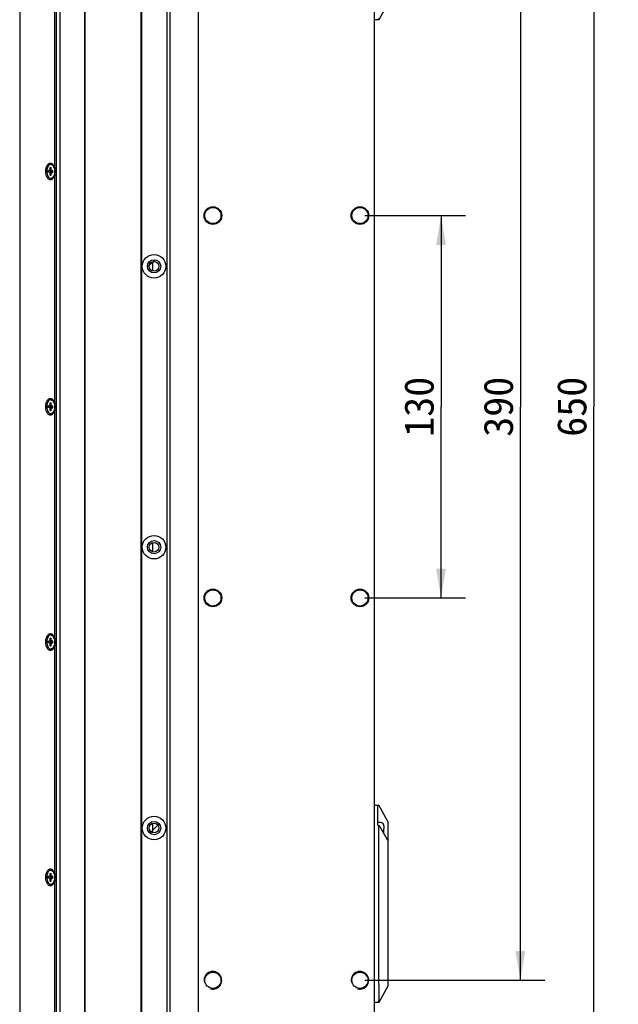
# Model space of a CAD drawing. Header units: millimetres. Extents: x 79 to 348, y 78 to 381.
# Tile 26 of 50: x 285 to 346, y 128 to 229. Entities that reach past the tile are written whole.
import ezdxf
from ezdxf.enums import TextEntityAlignment as Align

# ---------------------------------------------------------------- set-up
doc = ezdxf.new("R2010")
doc.units = ezdxf.units.MM
doc.header["$LTSCALE"] = 32.67
doc.layers.get('0').update_dxf_attribs({"linetype": 'CONTINUOUS'})
doc.layers.add('00_COMPONENTS', color=7, linetype='CONTINUOUS')
doc.layers.add('51__DRAFT_DIMS', color=7, linetype='CONTINUOUS')
doc.styles.get("Standard").update_dxf_attribs({"font": 'simfang.ttf'})
doc.dimstyles.new('DIMSTYLE_6', dxfattribs={"dimtxt": 3, "dimasz": 3, "dimexe": 2.5, "dimexo": 0.5, "dimgap": 0.75, "dimtad": 1, "dimlfac": 3.333333, "dimdsep": 46, "dimtxsty": 'STANDARD', "dimblk": '_FILLED', "dimblk1": '_FILLED', "dimblk2": '_FILLED', "dimcen": 0.09, "dimclrt": 3, "dimazin": 2, "dimtp": 0.5, "dimtm": 0.5, "dimtfac": 1, "dimtofl": 0, "dimtmove": 0, "dimatfit": 3, "dimldrblk": '_FILLED', "dimfxl": 1, "dimtolj": 1, "dimarcsym": 0})
doc.dimstyles.new('DIMSTYLE_7', dxfattribs={"dimtxt": 3, "dimasz": 3, "dimexe": 2.5, "dimexo": 0.5, "dimgap": 0.75, "dimtad": 1, "dimlfac": 3.333333, "dimdsep": 46, "dimtxsty": 'STANDARD', "dimblk": '_FILLED', "dimblk1": '_FILLED', "dimblk2": '_FILLED', "dimcen": 0.09, "dimclrt": 3, "dimazin": 2, "dimtp": 0.8, "dimtm": 0.8, "dimtfac": 1, "dimtofl": 0, "dimtmove": 0, "dimatfit": 3, "dimldrblk": '_FILLED', "dimfxl": 1, "dimtolj": 1, "dimarcsym": 0})

# ---------------------------------------------------------------- blocks, each defined once
blk = doc.blocks.new('_FILLED')
at = {"color": 0, "linetype": 'ByBlock'}
blk.add_solid([(0, 0), (-1, 0.167), (-1, -0.167)], dxfattribs=at)
blk = doc.blocks.new('*D13')
at = {"layer": '51__DRAFT_DIMS', "color": 4}
for p, q in [((320.06, 208.53), (330.33, 208.53)), ((327.83, 208.53), (327.83, 189.03)), ((327.83, 169.53), (327.83, 189.03)), ((320.06, 169.53), (330.33, 169.53))]:
    blk.add_line(p, q, dxfattribs=at)
at = {"layer": '51__DRAFT_DIMS', "color": 4, "xscale": 3, "yscale": 3, "zscale": 3}
for p, rotation in [((327.83, 208.53), 90), ((327.83, 169.53), 270)]:
    blk.add_blockref('_FILLED', p, dxfattribs=dict(at, rotation=rotation))
at = {"layer": '51__DRAFT_DIMS', "color": 3}
blk.add_text('130', height=3, rotation=90, dxfattribs=at).set_placement((327.08, 189.03), align=Align.CENTER)
blk = doc.blocks.new('*D14')
at = {"layer": '51__DRAFT_DIMS', "color": 4}
for p, q in [((320.06, 247.53), (338.42, 247.53)), ((335.92, 247.53), (335.92, 189.03)), ((335.92, 130.53), (335.92, 189.03)), ((320.06, 130.53), (338.42, 130.53))]:
    blk.add_line(p, q, dxfattribs=at)
at = {"layer": '51__DRAFT_DIMS', "color": 4, "xscale": 3, "yscale": 3, "zscale": 3}
for p, rotation in [((335.92, 247.53), 90), ((335.92, 130.53), 270)]:
    blk.add_blockref('_FILLED', p, dxfattribs=dict(at, rotation=rotation))
at = {"layer": '51__DRAFT_DIMS', "color": 3}
blk.add_text('390', height=3, rotation=90, dxfattribs=at).set_placement((335.17, 189.03), align=Align.CENTER)
blk = doc.blocks.new('*D15')
at = {"layer": '51__DRAFT_DIMS', "color": 4}
for p, q in [((320.06, 286.53), (345.91, 286.53)), ((343.41, 286.53), (343.41, 189.03)), ((343.41, 91.53), (343.41, 189.03)), ((320.06, 91.53), (345.91, 91.53))]:
    blk.add_line(p, q, dxfattribs=at)
at = {"layer": '51__DRAFT_DIMS', "color": 4, "xscale": 3, "yscale": 3, "zscale": 3}
for p, rotation in [((343.41, 286.53), 90), ((343.41, 91.53), 270)]:
    blk.add_blockref('_FILLED', p, dxfattribs=dict(at, rotation=rotation))
at = {"layer": '51__DRAFT_DIMS', "color": 3}
blk.add_text('650', height=3, rotation=90, dxfattribs=at).set_placement((342.66, 189.03), align=Align.CENTER)

msp = doc.modelspace()

# ---------------------------------------------------------------- linework, layer by layer
at = {"layer": '00_COMPONENTS', "color": 7}
for p, q in [((321.0598, 77.6548), (321.0598, 300.4078)), ((303.0598, 300.1978), (303.0598, 77.8648)), ((284.8532, 297.6763), (284.8532, 80.3863)), ((288.5682, 295.3978), (288.5682, 82.6648)), ((288.991, 82.6648), (288.991, 295.3978)), ((291.503, 82.6648), (291.503, 295.3978)), ((291.5273, 82.6648), (291.5273, 295.3978)), ((299.9098, 84.9748), (299.9098, 293.0878)), ((300.2098, 84.9748), (300.2098, 293.0878)), ((297.2098, 292.0978), (297.2098, 85.9648)), ((297.2698, 292.0978), (297.2698, 85.9648)), ((288.4432, 213.305), (288.4432, 236.7576)), ((322.4098, 230.1613), (321.4932, 228.5113)), ((321.4932, 228.5113), (321.0598, 228.5113)), ((287.7989, 212.9573), (287.803, 213.1371)), ((288.0065, 212.9557), (287.7989, 212.9573)), ((287.9162, 212.9487), (287.7989, 212.9573)), ((287.9203, 213.1286), (287.803, 213.1371)), ((287.9203, 213.1286), (287.9224, 213.1286)), ((287.9224, 213.1285), (288.0961, 213.1285)), ((287.9727, 213.2148), (287.9775, 213.4246)), ((288.0752, 213.4038), (287.9775, 213.4246)), ((287.9775, 213.4246), (288.0781, 213.4173)), ((288.0065, 212.9557), (288.0104, 213.1285)), ((288.1834, 212.9487), (288.0065, 212.9557)), ((288.0189, 213.7513), (288.0973, 213.7513)), ((288.0353, 213.7507), (288.0189, 213.7505)), ((288.0733, 213.2075), (288.0781, 213.4173)), ((288.1137, 213.7507), (288.0973, 213.7513)), ((288.1153, 212.9341), (288.2347, 212.9341)), ((288.1174, 212.934), (288.1153, 212.934)), ((288.2347, 212.9254), (288.1174, 212.934)), ((288.2388, 213.1053), (288.1215, 213.1139)), ((288.2347, 212.9254), (288.2388, 213.1053)), ((287.9597, 212.6453), (287.9645, 212.8551)), ((287.9597, 212.6453), (288.0609, 212.6667)), ((287.9597, 212.6453), (288.0602, 212.6379)), ((288.0189, 212.3121), (288.0024, 212.3119)), ((288.0189, 212.3113), (288.0973, 212.3113)), ((288.0602, 212.6379), (288.065, 212.8478)), ((288.4432, 189.305), (288.4432, 212.7576)), ((298.4098, 203.828), (298.4098, 202.8846)), ((287.7989, 188.9573), (287.803, 189.1371)), ((288.0065, 188.9557), (287.7989, 188.9573)), ((287.9162, 188.9487), (287.7989, 188.9573)), ((287.9203, 189.1286), (287.803, 189.1371)), ((287.9203, 189.1286), (287.9224, 189.1286)), ((287.9224, 189.1285), (288.0961, 189.1285)), ((287.9597, 188.6453), (287.9645, 188.8551)), ((287.9727, 189.2148), (287.9775, 189.4246)), ((287.9775, 189.4246), (288.0781, 189.4173)), ((288.0752, 189.4038), (287.9775, 189.4246)), ((288.0065, 188.9557), (288.0104, 189.1285)), ((288.1834, 188.9487), (288.0065, 188.9557)), ((288.0189, 189.7513), (288.0973, 189.7513)), ((288.0353, 189.7507), (288.0189, 189.7505)), ((288.0602, 188.6379), (288.065, 188.8478)), ((288.0733, 189.2075), (288.0781, 189.4173)), ((288.1137, 189.7507), (288.0973, 189.7513)), ((288.1153, 188.9341), (288.2347, 188.9341)), ((288.1174, 188.934), (288.1153, 188.934)), ((288.2347, 188.9254), (288.1174, 188.934)), ((288.2388, 189.1053), (288.1215, 189.1139)), ((288.2347, 188.9254), (288.2388, 189.1053)), ((287.9597, 188.6453), (288.0609, 188.6667)), ((287.9597, 188.6453), (288.0602, 188.6379)), ((288.0189, 188.3121), (288.0024, 188.3119)), ((288.0189, 188.3113), (288.0973, 188.3113)), ((288.4432, 165.305), (288.4432, 188.7576)), ((298.4098, 175.178), (298.4098, 174.2346)), ((288.0189, 165.7513), (288.0973, 165.7513)), ((288.0353, 165.7507), (288.0189, 165.7505)), ((288.1137, 165.7507), (288.0973, 165.7513)), ((287.7989, 164.9573), (287.803, 165.1371)), ((287.9162, 164.9487), (287.7989, 164.9573)), ((288.0065, 164.9557), (287.7989, 164.9573)), ((287.9203, 165.1286), (287.803, 165.1371)), ((287.9203, 165.1286), (287.9224, 165.1286)), ((287.9224, 165.1285), (288.0961, 165.1285)), ((287.9597, 164.6453), (287.9645, 164.8551)), ((287.9727, 165.2148), (287.9775, 165.4246)), ((288.0752, 165.4038), (287.9775, 165.4246)), ((287.9775, 165.4246), (288.0781, 165.4173)), ((288.0065, 164.9557), (288.0104, 165.1285)), ((288.1834, 164.9487), (288.0065, 164.9557)), ((288.0602, 164.6379), (288.065, 164.8478)), ((288.0733, 165.2075), (288.0781, 165.4173)), ((288.1153, 164.9341), (288.2347, 164.9341)), ((288.1174, 164.934), (288.1153, 164.934)), ((288.2347, 164.9254), (288.1174, 164.934)), ((288.2388, 165.1053), (288.1215, 165.1139)), ((288.2347, 164.9254), (288.2388, 165.1053)), ((288.4432, 141.305), (288.4432, 164.7576)), ((287.9597, 164.6453), (288.0609, 164.6667)), ((287.9597, 164.6453), (288.0602, 164.6379)), ((288.0189, 164.3121), (288.0024, 164.3119)), ((288.0189, 164.3113), (288.0973, 164.3113)), ((321.0598, 148.3813), (321.4932, 148.3813)), ((321.3898, 146.3086), (321.3898, 148.3639)), ((322.4098, 146.7313), (321.4932, 148.3813)), ((322.4098, 146.7313), (322.4098, 129.9313)), ((298.4098, 146.528), (298.4098, 145.5846)), ((321.6898, 146.6188), (321.3898, 146.6188)), ((321.3898, 146.3303), (321.5188, 146.3303)), ((321.4932, 130.6264), (321.4932, 146.1849)), ((321.5306, 146.3216), (322.3204, 144.8999)), ((321.9849, 146.3514), (321.9878, 146.3542)), ((321.9849, 145.9813), (321.9898, 145.9813)), ((321.9898, 145.6813), (321.9849, 145.6813)), ((321.9898, 146.2951), (321.9898, 145.9813)), ((321.9898, 145.495), (321.9898, 145.6813)), ((288.0189, 141.7513), (288.0973, 141.7513)), ((288.0353, 141.7507), (288.0189, 141.7505)), ((288.1137, 141.7507), (288.0973, 141.7513)), ((287.7989, 140.9573), (287.803, 141.1371)), ((288.0065, 140.9557), (287.7989, 140.9573)), ((287.9162, 140.9487), (287.7989, 140.9573)), ((287.9203, 141.1286), (287.803, 141.1371)), ((287.9203, 141.1286), (287.9224, 141.1286)), ((287.9224, 141.1285), (288.0961, 141.1285)), ((287.9597, 140.6453), (287.9645, 140.8551)), ((287.9597, 140.6453), (288.0609, 140.6667)), ((287.9597, 140.6453), (288.0602, 140.6379)), ((287.9727, 141.2148), (287.9775, 141.4246)), ((287.9775, 141.4246), (288.0781, 141.4173)), ((288.0752, 141.4038), (287.9775, 141.4246)), ((288.0065, 140.9557), (288.0104, 141.1285)), ((288.1834, 140.9487), (288.0065, 140.9557)), ((288.0602, 140.6379), (288.065, 140.8478)), ((288.0733, 141.2075), (288.0781, 141.4173)), ((288.1153, 140.9341), (288.2347, 140.9341)), ((288.1174, 140.934), (288.1153, 140.934)), ((288.2347, 140.9254), (288.1174, 140.934)), ((288.2388, 141.1053), (288.1215, 141.1139)), ((288.2347, 140.9254), (288.2388, 141.1053)), ((288.4432, 117.305), (288.4432, 140.7576)), ((288.0189, 140.3121), (288.0024, 140.3119)), ((288.0189, 140.3113), (288.0973, 140.3113)), ((322.4098, 129.9313), (321.4932, 128.2813)), ((321.4981, 130.0946), (321.4981, 128.4779)), ((321.4932, 128.2813), (321.0598, 128.2813))]:
    msp.add_line(p, q, dxfattribs=at)
at = {"layer": '00_COMPONENTS', "color": 4}
for p, q in [((297.8923, 203.2559), (298.6602, 204.0238)), ((298.1329, 145.5335), (299.0826, 146.4832))]:
    msp.add_line(p, q, dxfattribs=at)
at = {"layer": '00_COMPONENTS', "color": 7}
for centre, radius in [((304.5598, 208.5313), 0.9), ((304.5598, 208.5313), 0.825), ((319.5598, 208.5313), 0.9), ((319.5598, 208.5313), 0.825), ((298.5598, 203.3563), 1.2), ((298.5598, 203.3563), 0.675), ((298.5598, 203.3563), 0.495), ((298.5598, 174.7063), 1.2), ((298.5598, 174.7063), 0.675), ((298.5598, 174.7063), 0.495), ((304.5598, 169.5313), 0.9), ((304.5598, 169.5313), 0.825), ((319.5598, 169.5313), 0.9), ((319.5598, 169.5313), 0.825), ((298.5598, 146.0563), 1.2), ((298.5598, 146.0563), 0.675), ((298.5598, 146.0563), 0.495), ((304.5598, 130.5313), 0.825), ((319.5598, 130.5313), 0.825)]:
    msp.add_circle(centre, radius, dxfattribs=at)
for centre, radius, start, end in [((288.0092, 213.4922), 0.2604, 67.655179, 71.104231), ((287.9808, 213.3457), 0.4433, 41.533323, 43.617164), ((287.4829, 213.1059), 0.9295, 17.683087, 20.646719), ((287.4363, 213.0908), 0.9785, 16.30725, 17.697577), ((287.48, 212.9568), 0.9323, 340.533704, 341.936743), ((288.0092, 189.4922), 0.2604, 67.655179, 71.104231), ((287.9808, 189.3457), 0.4433, 41.533323, 43.617164), ((287.4829, 189.1059), 0.9295, 17.683087, 20.646719), ((287.4363, 189.0908), 0.9785, 16.30725, 17.697577), ((287.48, 188.9568), 0.9323, 340.533704, 341.936743), ((288.0092, 165.4922), 0.2604, 67.655179, 71.104231), ((287.9808, 165.3457), 0.4433, 41.533323, 43.617164), ((287.4829, 165.1059), 0.9295, 17.683087, 20.646719), ((287.4363, 165.0908), 0.9785, 16.30725, 17.697577), ((287.48, 164.9568), 0.9323, 340.533704, 341.936743), ((321.6898, 146.3188), 0.3, 6.777392, 90), ((321.6632, 146.2952), 0.3267, 359.983445, 9.904729), ((319.5032, 145.7877), 2.484, 357.544742, 358.135421), ((288.0092, 141.4922), 0.2604, 67.655179, 71.104231), ((287.9808, 141.3457), 0.4433, 41.533323, 43.617164), ((287.4829, 141.1059), 0.9295, 17.683087, 20.646719), ((287.48, 140.9568), 0.9323, 340.533704, 341.936743), ((287.4363, 141.0908), 0.9785, 16.30725, 17.697577)]:
    msp.add_arc(centre, radius, start, end, dxfattribs=at)
at = {"layer": '00_COMPONENTS', "color": 4}
for centre in [(304.5598, 130.5313), (319.5598, 130.5313)]:
    msp.add_arc(centre, 0.9, 255, 195, dxfattribs=at)
at = {"layer": '00_COMPONENTS', "color": 7}
for centre, major_axis, ratio, start_param, end_param in [((288.1813, 212.8588), (0.091, -0.0219), 0.95938467, 1.23710544, 1.77535025), ((288.1813, 188.8588), (0.091, -0.0219), 0.95938467, 1.23710544, 1.77535025), ((288.1813, 164.8588), (0.091, -0.0219), 0.95938467, 1.23710544, 1.77535025), ((321.7432, 146.1849), (0, 0.45), 0.55555556, 1.29229114, 1.57079633), ((321.5188, 146.3003), (0, 0.03), 0.55555556, 5.49778714, 7.57547645), ((322.674, 145.5363), (0, 0.9), 0.55555556, -3.92699082, -3.69814804), ((288.1813, 140.8588), (0.091, -0.0219), 0.95938467, 1.23710544, 1.77535025), ((319.7772, 129.8979), (-1.1068, -1.9923), 0.65814518, 2.19814137, 2.27186864), ((319.8865, 130.0946), (1.6116, 0), 0.65814518, 0, 0.06119356), ((319.8865, 128.4779), (1.6116, 0), 0.65814518, -0.06119356, 0)]:
    msp.add_ellipse(centre, major_axis=major_axis, ratio=ratio, start_param=start_param, end_param=end_param, dxfattribs=at)
for points, knots in [([(321.4885, 228.5113), (321.4875, 228.5113), (321.4862, 228.5135), (321.4857, 228.5164), (321.4854, 228.5203), (321.4854, 228.5251), (321.4856, 228.5337), (321.4869, 228.5545), (321.4903, 228.5919), (321.4933, 228.6244), (321.495, 228.6431)], [0, 0, 0, 0, 0.02260596, 0.04340937, 0.07190112, 0.10829228, 0.15260101, 0.26464252, 0.57819866, 1, 1, 1, 1]), ([(287.9903, 212.1763), (287.9587, 212.1763), (287.8927, 212.1884), (287.8011, 212.24), (287.7183, 212.3214), (287.6467, 212.429), (287.5882, 212.5588), (287.5448, 212.7061), (287.5182, 212.8656), (287.5091, 213.0313), (287.5182, 213.197), (287.5448, 213.3564), (287.5882, 213.5038), (287.6467, 213.6336), (287.7183, 213.7411), (287.8011, 213.8225), (287.8927, 213.8742), (287.9587, 213.8863), (287.9903, 213.8863)], [0, 0, 0, 0, 0.04440928, 0.09225403, 0.14587066, 0.2062022, 0.27304598, 0.34538714, 0.42166864, 0.5, 0.57833136, 0.65461286, 0.72695402, 0.7937978, 0.85412934, 0.90774597, 0.95559072, 1, 1, 1, 1]), ([(288.0189, 213.7513), (287.9651, 213.7511), (287.8446, 213.7024), (287.7195, 213.5371), (287.6373, 213.3099), (287.6068, 213.0454), (287.6316, 212.7792), (287.7088, 212.5465), (287.8294, 212.3741), (287.9479, 212.3159), (288.0024, 212.3119)], [0, 0, 0, 0, 0.09107574, 0.20406409, 0.34224846, 0.49634176, 0.65128517, 0.79170449, 0.9074975, 1, 1, 1, 1]), ([(287.9645, 212.8551), (287.9647, 212.8667), (287.9627, 212.901), (287.9409, 212.9469), (287.9162, 212.9487)], [0, 0, 0, 0, 0.31894248, 1, 1, 1, 1]), ([(287.9224, 213.1285), (287.929, 213.1285), (287.9485, 213.1364), (287.9674, 213.1693), (287.9723, 213.1984), (287.9727, 213.2148)], [0, 0, 0, 0, 0.18468567, 0.54406334, 1, 1, 1, 1]), ([(287.9903, 213.8863), (288.02, 213.8863), (288.0819, 213.8756), (288.1687, 213.8298), (288.248, 213.7572), (288.2921, 213.6962), (288.3128, 213.6625)], [0, 0, 0, 0, 0.2180187, 0.45116872, 0.71018183, 1, 1, 1, 1]), ([(288.1153, 212.9341), (288.1087, 212.9341), (288.0892, 212.9262), (288.0703, 212.8932), (288.0654, 212.8641), (288.065, 212.8478)], [0, 0, 0, 0, 0.18468567, 0.54406334, 1, 1, 1, 1]), ([(288.0733, 213.2075), (288.073, 213.1959), (288.0751, 213.1616), (288.0968, 213.1157), (288.1215, 213.1139)], [0, 0, 0, 0, 0.31894248, 1, 1, 1, 1]), ([(288.1082, 213.7331), (288.1288, 213.7246), (288.2179, 213.6742), (288.2804, 213.5869), (288.3164, 213.5163)], [0, 0, 0, 0, 0.21926193, 1, 1, 1, 1]), ([(288.1137, 213.7507), (288.1303, 213.7495), (288.2014, 213.736), (288.2636, 213.6915), (288.3018, 213.6515)], [0, 0, 0, 0, 0.23063519, 1, 1, 1, 1]), ([(288.3127, 213.6396), (288.3251, 213.6255), (288.3408, 213.6055), (288.355, 213.5845), (288.3586, 213.5791)], [0, 0, 0, 0, 0.74210695, 1, 1, 1, 1]), ([(288.3128, 213.6625), (288.3444, 213.6109), (288.3981, 213.4943), (288.4308, 213.3707), (288.4432, 213.305)], [0, 0, 0, 0, 0.4750988, 1, 1, 1, 1]), ([(288.4175, 212.9312), (288.4157, 212.9082), (288.4062, 212.8191), (288.387, 212.7309), (288.3664, 212.6677)], [0, 0, 0, 0, 0.25779011, 1, 1, 1, 1]), ([(288.3755, 213.3655), (288.3854, 213.3317), (288.4189, 213.1896), (288.4263, 213.0415), (288.4175, 212.9312)], [0, 0, 0, 0, 0.24160898, 1, 1, 1, 1]), ([(288.3128, 212.4001), (288.2921, 212.3664), (288.248, 212.3053), (288.1687, 212.2327), (288.0819, 212.1869), (288.02, 212.1763), (287.9903, 212.1763)], [0, 0, 0, 0, 0.28981817, 0.54883128, 0.7819813, 1, 1, 1, 1]), ([(288.3004, 212.4096), (288.2721, 212.3801), (288.2105, 212.3315), (288.1332, 212.3114), (288.0973, 212.3113)], [0, 0, 0, 0, 0.53142635, 1, 1, 1, 1]), ([(288.3169, 212.5473), (288.3056, 212.5251), (288.2617, 212.4481), (288.199, 212.3791), (288.1436, 212.347)], [0, 0, 0, 0, 0.28033754, 1, 1, 1, 1]), ([(288.3572, 212.4815), (288.3529, 212.4749), (288.3355, 212.4497), (288.316, 212.4259), (288.3004, 212.4096)], [0, 0, 0, 0, 0.2597386, 1, 1, 1, 1]), ([(288.4432, 212.7576), (288.4308, 212.6919), (288.3981, 212.5682), (288.3444, 212.4517), (288.3128, 212.4001)], [0, 0, 0, 0, 0.5249012, 1, 1, 1, 1]), ([(288.359, 212.6461), (288.356, 212.6374), (288.3435, 212.6039), (288.329, 212.571), (288.3169, 212.5473)], [0, 0, 0, 0, 0.25716847, 1, 1, 1, 1]), ([(287.9903, 188.1763), (287.9587, 188.1763), (287.8927, 188.1884), (287.8011, 188.24), (287.7183, 188.3214), (287.6467, 188.429), (287.5882, 188.5588), (287.5448, 188.7061), (287.5182, 188.8656), (287.5091, 189.0313), (287.5182, 189.197), (287.5448, 189.3564), (287.5882, 189.5038), (287.6467, 189.6336), (287.7183, 189.7411), (287.8011, 189.8225), (287.8927, 189.8742), (287.9587, 189.8863), (287.9903, 189.8863)], [0, 0, 0, 0, 0.04440928, 0.09225403, 0.14587066, 0.2062022, 0.27304598, 0.34538714, 0.42166864, 0.5, 0.57833136, 0.65461286, 0.72695402, 0.7937978, 0.85412934, 0.90774597, 0.95559072, 1, 1, 1, 1]), ([(287.9903, 189.8863), (288.02, 189.8863), (288.0819, 189.8756), (288.1687, 189.8298), (288.248, 189.7572), (288.2921, 189.6962), (288.3128, 189.6625)], [0, 0, 0, 0, 0.2180187, 0.45116872, 0.71018183, 1, 1, 1, 1]), ([(288.0189, 189.7513), (287.9651, 189.7511), (287.8446, 189.7024), (287.7195, 189.5371), (287.6373, 189.3099), (287.6068, 189.0454), (287.6316, 188.7792), (287.7088, 188.5465), (287.8294, 188.3741), (287.9479, 188.3159), (288.0024, 188.3119)], [0, 0, 0, 0, 0.09107574, 0.20406409, 0.34224846, 0.49634176, 0.65128517, 0.79170449, 0.9074975, 1, 1, 1, 1]), ([(287.9645, 188.8551), (287.9647, 188.8667), (287.9627, 188.901), (287.9409, 188.9469), (287.9162, 188.9487)], [0, 0, 0, 0, 0.31894248, 1, 1, 1, 1]), ([(287.9224, 189.1285), (287.929, 189.1285), (287.9485, 189.1364), (287.9674, 189.1693), (287.9723, 189.1984), (287.9727, 189.2148)], [0, 0, 0, 0, 0.18468567, 0.54406334, 1, 1, 1, 1]), ([(288.1153, 188.9341), (288.1087, 188.9341), (288.0892, 188.9262), (288.0703, 188.8932), (288.0654, 188.8641), (288.065, 188.8478)], [0, 0, 0, 0, 0.18468567, 0.54406334, 1, 1, 1, 1]), ([(288.0733, 189.2075), (288.073, 189.1959), (288.0751, 189.1616), (288.0968, 189.1157), (288.1215, 189.1139)], [0, 0, 0, 0, 0.31894248, 1, 1, 1, 1]), ([(288.1082, 189.7331), (288.1288, 189.7246), (288.2179, 189.6742), (288.2804, 189.5869), (288.3164, 189.5163)], [0, 0, 0, 0, 0.21926193, 1, 1, 1, 1]), ([(288.1137, 189.7507), (288.1303, 189.7495), (288.2014, 189.736), (288.2636, 189.6915), (288.3018, 189.6515)], [0, 0, 0, 0, 0.23063519, 1, 1, 1, 1]), ([(288.3127, 189.6396), (288.3251, 189.6255), (288.3408, 189.6055), (288.355, 189.5845), (288.3586, 189.5791)], [0, 0, 0, 0, 0.74210695, 1, 1, 1, 1]), ([(288.3128, 189.6625), (288.3444, 189.6109), (288.3981, 189.4943), (288.4308, 189.3707), (288.4432, 189.305)], [0, 0, 0, 0, 0.4750988, 1, 1, 1, 1]), ([(288.4175, 188.9312), (288.4157, 188.9082), (288.4062, 188.8191), (288.387, 188.7309), (288.3664, 188.6677)], [0, 0, 0, 0, 0.25779011, 1, 1, 1, 1]), ([(288.3755, 189.3655), (288.3854, 189.3317), (288.4189, 189.1896), (288.4263, 189.0415), (288.4175, 188.9312)], [0, 0, 0, 0, 0.24160898, 1, 1, 1, 1]), ([(288.3128, 188.4001), (288.2921, 188.3664), (288.248, 188.3053), (288.1687, 188.2327), (288.0819, 188.1869), (288.02, 188.1763), (287.9903, 188.1763)], [0, 0, 0, 0, 0.28981817, 0.54883128, 0.7819813, 1, 1, 1, 1]), ([(288.3004, 188.4096), (288.2721, 188.3801), (288.2105, 188.3315), (288.1332, 188.3114), (288.0973, 188.3113)], [0, 0, 0, 0, 0.53142635, 1, 1, 1, 1]), ([(288.3169, 188.5473), (288.3056, 188.5251), (288.2617, 188.4481), (288.199, 188.3791), (288.1436, 188.347)], [0, 0, 0, 0, 0.28033754, 1, 1, 1, 1]), ([(288.3572, 188.4815), (288.3529, 188.4749), (288.3355, 188.4497), (288.316, 188.4259), (288.3004, 188.4096)], [0, 0, 0, 0, 0.2597386, 1, 1, 1, 1]), ([(288.4432, 188.7576), (288.4308, 188.6919), (288.3981, 188.5682), (288.3444, 188.4517), (288.3128, 188.4001)], [0, 0, 0, 0, 0.5249012, 1, 1, 1, 1]), ([(288.359, 188.6461), (288.356, 188.6374), (288.3435, 188.6039), (288.329, 188.571), (288.3169, 188.5473)], [0, 0, 0, 0, 0.25716847, 1, 1, 1, 1]), ([(287.9903, 164.1763), (287.9587, 164.1763), (287.8927, 164.1884), (287.8011, 164.24), (287.7183, 164.3214), (287.6467, 164.429), (287.5882, 164.5588), (287.5448, 164.7061), (287.5182, 164.8656), (287.5091, 165.0313), (287.5182, 165.197), (287.5448, 165.3564), (287.5882, 165.5038), (287.6467, 165.6336), (287.7183, 165.7411), (287.8011, 165.8225), (287.8927, 165.8742), (287.9587, 165.8863), (287.9903, 165.8863)], [0, 0, 0, 0, 0.04440928, 0.09225403, 0.14587066, 0.2062022, 0.27304598, 0.34538714, 0.42166864, 0.5, 0.57833136, 0.65461286, 0.72695402, 0.7937978, 0.85412934, 0.90774597, 0.95559072, 1, 1, 1, 1]), ([(288.0189, 165.7513), (287.9651, 165.7511), (287.8446, 165.7024), (287.7195, 165.5371), (287.6373, 165.3099), (287.6068, 165.0454), (287.6316, 164.7792), (287.7088, 164.5465), (287.8294, 164.3741), (287.9479, 164.3159), (288.0024, 164.3119)], [0, 0, 0, 0, 0.09107574, 0.20406409, 0.34224846, 0.49634176, 0.65128517, 0.79170449, 0.9074975, 1, 1, 1, 1]), ([(287.9903, 165.8863), (288.02, 165.8863), (288.0819, 165.8756), (288.1687, 165.8298), (288.248, 165.7572), (288.2921, 165.6962), (288.3128, 165.6625)], [0, 0, 0, 0, 0.2180187, 0.45116872, 0.71018183, 1, 1, 1, 1]), ([(288.1082, 165.7331), (288.1288, 165.7246), (288.2179, 165.6742), (288.2804, 165.5869), (288.3164, 165.5163)], [0, 0, 0, 0, 0.21926193, 1, 1, 1, 1]), ([(288.1137, 165.7507), (288.1303, 165.7495), (288.2014, 165.736), (288.2636, 165.6915), (288.3018, 165.6515)], [0, 0, 0, 0, 0.23063519, 1, 1, 1, 1]), ([(287.9645, 164.8551), (287.9647, 164.8667), (287.9627, 164.901), (287.9409, 164.9469), (287.9162, 164.9487)], [0, 0, 0, 0, 0.31894248, 1, 1, 1, 1]), ([(287.9224, 165.1285), (287.929, 165.1285), (287.9485, 165.1364), (287.9674, 165.1693), (287.9723, 165.1984), (287.9727, 165.2148)], [0, 0, 0, 0, 0.18468567, 0.54406334, 1, 1, 1, 1]), ([(288.1153, 164.9341), (288.1087, 164.9341), (288.0892, 164.9262), (288.0703, 164.8932), (288.0654, 164.8641), (288.065, 164.8478)], [0, 0, 0, 0, 0.18468567, 0.54406334, 1, 1, 1, 1]), ([(288.0733, 165.2075), (288.073, 165.1959), (288.0751, 165.1616), (288.0968, 165.1157), (288.1215, 165.1139)], [0, 0, 0, 0, 0.31894248, 1, 1, 1, 1]), ([(288.3127, 165.6396), (288.3251, 165.6255), (288.3408, 165.6055), (288.355, 165.5845), (288.3586, 165.5791)], [0, 0, 0, 0, 0.74210695, 1, 1, 1, 1]), ([(288.3128, 165.6625), (288.3444, 165.6109), (288.3981, 165.4943), (288.4308, 165.3707), (288.4432, 165.305)], [0, 0, 0, 0, 0.4750988, 1, 1, 1, 1]), ([(288.4432, 164.7576), (288.4308, 164.6919), (288.3981, 164.5682), (288.3444, 164.4517), (288.3128, 164.4001)], [0, 0, 0, 0, 0.5249012, 1, 1, 1, 1]), ([(288.4175, 164.9312), (288.4157, 164.9082), (288.4062, 164.8191), (288.387, 164.7309), (288.3664, 164.6677)], [0, 0, 0, 0, 0.25779011, 1, 1, 1, 1]), ([(288.3755, 165.3655), (288.3854, 165.3317), (288.4189, 165.1896), (288.4263, 165.0415), (288.4175, 164.9312)], [0, 0, 0, 0, 0.24160898, 1, 1, 1, 1]), ([(288.3128, 164.4001), (288.2921, 164.3664), (288.248, 164.3053), (288.1687, 164.2327), (288.0819, 164.1869), (288.02, 164.1763), (287.9903, 164.1763)], [0, 0, 0, 0, 0.28981817, 0.54883128, 0.7819813, 1, 1, 1, 1]), ([(288.3004, 164.4096), (288.2721, 164.3801), (288.2105, 164.3315), (288.1332, 164.3114), (288.0973, 164.3113)], [0, 0, 0, 0, 0.53142635, 1, 1, 1, 1]), ([(288.3169, 164.5473), (288.3056, 164.5251), (288.2617, 164.4481), (288.199, 164.3791), (288.1436, 164.347)], [0, 0, 0, 0, 0.28033754, 1, 1, 1, 1]), ([(288.3572, 164.4815), (288.3529, 164.4749), (288.3355, 164.4497), (288.316, 164.4259), (288.3004, 164.4096)], [0, 0, 0, 0, 0.2597386, 1, 1, 1, 1]), ([(288.359, 164.6461), (288.356, 164.6374), (288.3435, 164.6039), (288.329, 164.571), (288.3169, 164.5473)], [0, 0, 0, 0, 0.25716847, 1, 1, 1, 1]), ([(287.9903, 140.1763), (287.9587, 140.1763), (287.8927, 140.1884), (287.8011, 140.24), (287.7183, 140.3214), (287.6467, 140.429), (287.5882, 140.5588), (287.5448, 140.7061), (287.5182, 140.8656), (287.5091, 141.0313), (287.5182, 141.197), (287.5448, 141.3564), (287.5882, 141.5038), (287.6467, 141.6336), (287.7183, 141.7411), (287.8011, 141.8225), (287.8927, 141.8742), (287.9587, 141.8863), (287.9903, 141.8863)], [0, 0, 0, 0, 0.04440928, 0.09225403, 0.14587066, 0.2062022, 0.27304598, 0.34538714, 0.42166864, 0.5, 0.57833136, 0.65461286, 0.72695402, 0.7937978, 0.85412934, 0.90774597, 0.95559072, 1, 1, 1, 1]), ([(288.0189, 141.7513), (287.9651, 141.7511), (287.8446, 141.7024), (287.7195, 141.5371), (287.6373, 141.3099), (287.6068, 141.0454), (287.6316, 140.7792), (287.7088, 140.5465), (287.8294, 140.3741), (287.9479, 140.3159), (288.0024, 140.3119)], [0, 0, 0, 0, 0.09107574, 0.20406409, 0.34224846, 0.49634176, 0.65128517, 0.79170449, 0.9074975, 1, 1, 1, 1]), ([(287.9903, 141.8863), (288.02, 141.8863), (288.0819, 141.8756), (288.1687, 141.8298), (288.248, 141.7572), (288.2921, 141.6962), (288.3128, 141.6625)], [0, 0, 0, 0, 0.2180187, 0.45116872, 0.71018183, 1, 1, 1, 1]), ([(288.1082, 141.7331), (288.1288, 141.7246), (288.2179, 141.6742), (288.2804, 141.5869), (288.3164, 141.5163)], [0, 0, 0, 0, 0.21926193, 1, 1, 1, 1]), ([(288.1137, 141.7507), (288.1303, 141.7495), (288.2014, 141.736), (288.2636, 141.6915), (288.3018, 141.6515)], [0, 0, 0, 0, 0.23063519, 1, 1, 1, 1]), ([(288.3127, 141.6396), (288.3251, 141.6255), (288.3408, 141.6055), (288.355, 141.5845), (288.3586, 141.5791)], [0, 0, 0, 0, 0.74210695, 1, 1, 1, 1]), ([(288.3128, 141.6625), (288.3444, 141.6109), (288.3981, 141.4943), (288.4308, 141.3707), (288.4432, 141.305)], [0, 0, 0, 0, 0.4750988, 1, 1, 1, 1]), ([(287.9645, 140.8551), (287.9647, 140.8667), (287.9627, 140.901), (287.9409, 140.9469), (287.9162, 140.9487)], [0, 0, 0, 0, 0.31894248, 1, 1, 1, 1]), ([(287.9224, 141.1285), (287.929, 141.1285), (287.9485, 141.1364), (287.9674, 141.1693), (287.9723, 141.1984), (287.9727, 141.2148)], [0, 0, 0, 0, 0.18468567, 0.54406334, 1, 1, 1, 1]), ([(288.1153, 140.9341), (288.1087, 140.9341), (288.0892, 140.9262), (288.0703, 140.8932), (288.0654, 140.8641), (288.065, 140.8478)], [0, 0, 0, 0, 0.18468567, 0.54406334, 1, 1, 1, 1]), ([(288.0733, 141.2075), (288.073, 141.1959), (288.0751, 141.1616), (288.0968, 141.1157), (288.1215, 141.1139)], [0, 0, 0, 0, 0.31894248, 1, 1, 1, 1]), ([(288.4432, 140.7576), (288.4308, 140.6919), (288.3981, 140.5682), (288.3444, 140.4517), (288.3128, 140.4001)], [0, 0, 0, 0, 0.5249012, 1, 1, 1, 1]), ([(288.359, 140.6461), (288.356, 140.6374), (288.3435, 140.6039), (288.329, 140.571), (288.3169, 140.5473)], [0, 0, 0, 0, 0.25716847, 1, 1, 1, 1]), ([(288.4175, 140.9312), (288.4157, 140.9082), (288.4062, 140.8191), (288.387, 140.7309), (288.3664, 140.6677)], [0, 0, 0, 0, 0.25779011, 1, 1, 1, 1]), ([(288.3755, 141.3655), (288.3854, 141.3317), (288.4189, 141.1896), (288.4263, 141.0415), (288.4175, 140.9312)], [0, 0, 0, 0, 0.24160898, 1, 1, 1, 1]), ([(288.3128, 140.4001), (288.2921, 140.3664), (288.248, 140.3053), (288.1687, 140.2327), (288.0819, 140.1869), (288.02, 140.1763), (287.9903, 140.1763)], [0, 0, 0, 0, 0.28981817, 0.54883128, 0.7819813, 1, 1, 1, 1]), ([(288.3004, 140.4096), (288.2721, 140.3801), (288.2105, 140.3315), (288.1332, 140.3114), (288.0973, 140.3113)], [0, 0, 0, 0, 0.53142635, 1, 1, 1, 1]), ([(288.3169, 140.5473), (288.3056, 140.5251), (288.2617, 140.4481), (288.199, 140.3791), (288.1436, 140.347)], [0, 0, 0, 0, 0.28033754, 1, 1, 1, 1]), ([(288.3572, 140.4815), (288.3529, 140.4749), (288.3355, 140.4497), (288.316, 140.4259), (288.3004, 140.4096)], [0, 0, 0, 0, 0.2597386, 1, 1, 1, 1]), ([(321.495, 130.1595), (321.4905, 130.208), (321.4845, 130.314), (321.4849, 130.4204), (321.4885, 130.4777)], [0, 0, 0, 0, 0.45900099, 1, 1, 1, 1]), ([(321.4885, 128.2813), (321.4875, 128.2813), (321.4862, 128.2835), (321.4857, 128.2864), (321.4854, 128.2903), (321.4854, 128.2951), (321.4856, 128.3037), (321.4869, 128.3245), (321.4903, 128.3619), (321.4933, 128.3944), (321.495, 128.4131)], [0, 0, 0, 0, 0.02260596, 0.04340937, 0.07190112, 0.10829228, 0.15260101, 0.26464252, 0.57819866, 1, 1, 1, 1])]:
    msp.add_open_spline(points, degree=3, knots=knots, dxfattribs=at)
for points in [[(288.0353, 213.7507), (288.0551, 213.7492), (288.0748, 213.745), (288.0935, 213.7386)], [(288.3164, 213.5163), (288.3301, 213.4895), (288.3421, 213.4618), (288.3527, 213.4336)], [(288.4432, 212.7576), (288.4637, 212.8471), (288.4853, 213.0313), (288.4637, 213.2155), (288.4432, 213.305)], [(288.0759, 212.3188), (288.0573, 212.314), (288.038, 212.3114), (288.0189, 212.3113)], [(288.1436, 212.347), (288.1224, 212.3347), (288.0995, 212.3249), (288.0759, 212.3188)], [(288.0353, 189.7507), (288.0551, 189.7492), (288.0748, 189.745), (288.0935, 189.7386)], [(288.3164, 189.5163), (288.3301, 189.4895), (288.3421, 189.4618), (288.3527, 189.4336)], [(288.4432, 188.7576), (288.4637, 188.8471), (288.4853, 189.0313), (288.4637, 189.2155), (288.4432, 189.305)], [(288.0759, 188.3188), (288.0573, 188.314), (288.038, 188.3114), (288.0189, 188.3113)], [(288.1436, 188.347), (288.1224, 188.3347), (288.0995, 188.3249), (288.0759, 188.3188)], [(288.0353, 165.7507), (288.0551, 165.7492), (288.0748, 165.745), (288.0935, 165.7386)], [(288.3164, 165.5163), (288.3301, 165.4895), (288.3421, 165.4618), (288.3527, 165.4336)], [(288.4432, 164.7576), (288.4637, 164.8471), (288.4853, 165.0313), (288.4637, 165.2155), (288.4432, 165.305)], [(288.0759, 164.3188), (288.0573, 164.314), (288.038, 164.3114), (288.0189, 164.3113)], [(288.1436, 164.347), (288.1224, 164.3347), (288.0995, 164.3249), (288.0759, 164.3188)], [(321.9877, 145.8313), (321.9877, 145.8813), (321.9871, 145.9313), (321.9849, 145.9813)], [(321.9859, 145.7069), (321.9873, 145.7483), (321.9877, 145.7898), (321.9877, 145.8313)], [(288.0353, 141.7507), (288.0551, 141.7492), (288.0748, 141.745), (288.0935, 141.7386)], [(288.3164, 141.5163), (288.3301, 141.4895), (288.3421, 141.4618), (288.3527, 141.4336)], [(288.4432, 140.7576), (288.4637, 140.8471), (288.4853, 141.0313), (288.4637, 141.2155), (288.4432, 141.305)], [(288.0759, 140.3188), (288.0573, 140.314), (288.038, 140.3114), (288.0189, 140.3113)], [(288.1436, 140.347), (288.1224, 140.3347), (288.0995, 140.3249), (288.0759, 140.3188)]]:
    msp.add_open_spline(points, degree=3, dxfattribs=at)

# ---------------------------------------------------------------- dimensions: what is measured, and where the dimension line sits
at = {"layer": '51__DRAFT_DIMS', "color": 4}
for base, p1, p2, angle, dimstyle, picture, middle in [((343.4133, 91.5313), (319.5598, 286.5313), (319.5598, 91.5313), 270, 'DIMSTYLE_7', '*D15', (343.4133, 188.9961)), ((335.918, 247.5313), (319.5598, 130.5313), (319.5598, 247.5313), 90, 'DIMSTYLE_6', '*D14', (335.918, 189.0196)), ((327.8262, 169.5313), (319.5598, 208.5313), (319.5598, 169.5313), 270, 'DIMSTYLE_6', '*D13', (327.8262, 189.1426))]:
    dim = msp.add_linear_dim(base=base, p1=p1, p2=p2, angle=angle, dimstyle=dimstyle, dxfattribs=at)
    dim.commit()
    dim.dimension.update_dxf_attribs({"geometry": picture, "text_midpoint": middle, "dimtype": 160})

doc.saveas('drawing.dxf')
